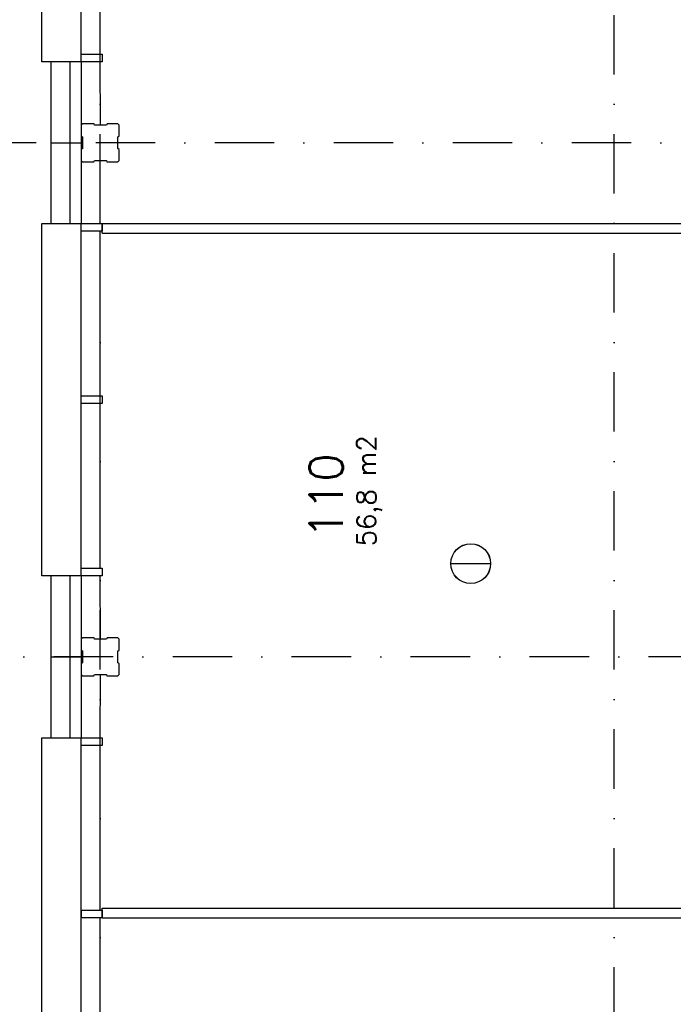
# Model space of a CAD drawing. Extents: x 36324 to 146208, y 44755 to 121475.
# Tile 5 of 28: x 44718 to 51585, y 83397 to 93738. Entities that reach past the tile are written whole.
import ezdxf

# ---------------------------------------------------------------- set-up
doc = ezdxf.new("R2010")
doc.units = 0
doc.header["$LTSCALE"] = 100
doc.linetypes.add('B0302', pattern=[12.5, 6.25, -3.125, 0, -3.125])
for name, color, linetype in [('Bouwkundig', 253, 'CONTINUOUS'), ('Bouwkundig tekst', 252, 'CONTINUOUS'), ('Stramien', 252, 'B0302')]:
    doc.layers.add(name, color=color, linetype=linetype)
doc.styles.add('bouwk tekst', font='romans.shx')
doc.styles.get("Standard").update_dxf_attribs({"font": 'romans.shx'})

msp = doc.modelspace()

# ---------------------------------------------------------------- linework, layer by layer
at = {"layer": 'Bouwkundig', "linetype": 'Continuous'}
for p, q in [((45363, 93376), (45363, 96916)), ((45363, 87976), (45363, 91516)), ((49247, 88025), (49666, 88025)), ((45363, 82576), (45363, 86116))]:
    msp.add_line(p, q, dxfattribs=at)
for points in [[(45363, 93296), (44949, 93296), (44949, 96996), (45049, 96996)], [(45563, 93376), (45563, 95106)], [(45049, 92446), (45049, 93296)], [(45249, 92446), (45249, 93296)], [(45363, 93296), (45363, 92446)], [(45566, 92631), (45563, 93296)], [(45763, 92261), (45763, 92376), (45748, 92384), (45748, 92509), (45763, 92514), (45763, 92631), (45748, 92646), (45637, 92646), (45629, 92631), (45504, 92631), (45499, 92646), (45378, 92646), (45363, 92631), (45363, 92516), (45378, 92508), (45378, 92383), (45363, 92378), (45363, 92261), (45378, 92246), (45497, 92246), (45505, 92261), (45630, 92261), (45635, 92246), (45748, 92246)], [(45049, 91596), (45049, 92446)], [(45049, 92446), (45249, 92446)], [(45249, 91596), (45249, 92446)], [(45249, 92446), (45363, 92446)], [(45363, 92446), (45363, 91596)], [(45563, 91596), (45563, 92261)], [(45748, 92246), (45763, 92261)], [(45363, 87896), (44949, 87896), (44949, 91596), (45049, 91596)], [(44949, 91596), (45363, 91596)], [(45583, 91596), (52213, 91596)], [(45583, 91496), (45583, 91596)], [(45563, 89786), (45563, 91516)], [(45583, 91496), (52213, 91496)], [(45563, 87976), (45563, 89706)], [(45049, 87046), (45049, 87896)], [(45249, 87046), (45249, 87896)], [(45363, 87896), (45363, 87046)], [(45566, 87231), (45563, 87896)], [(45763, 86861), (45763, 86976), (45748, 86984), (45748, 87109), (45763, 87114), (45763, 87231), (45748, 87246), (45637, 87246), (45629, 87231), (45504, 87231), (45499, 87246), (45378, 87246), (45363, 87231), (45363, 87116), (45378, 87108), (45378, 86983), (45363, 86978), (45363, 86861), (45378, 86846), (45497, 86846), (45505, 86861), (45630, 86861), (45635, 86846), (45748, 86846)], [(45049, 86196), (45049, 87046)], [(45049, 87046), (45249, 87046)], [(45249, 86196), (45249, 87046)], [(45249, 87046), (45363, 87046)], [(45363, 87046), (45363, 86196)], [(45563, 86196), (45567, 86861)], [(45748, 86846), (45763, 86861)], [(45363, 82496), (44949, 82496), (44949, 86196), (45049, 86196)], [(44949, 86196), (45363, 86196)], [(45563, 84386), (45563, 86116)], [(45363, 84386), (45363, 84306)], [(45583, 84406), (52213, 84406)], [(45583, 84306), (45583, 84406)], [(45563, 82576), (45563, 84306)], [(45583, 84306), (52213, 84306)]]:
    msp.add_lwpolyline(points, dxfattribs=at)
for points in [[(45363, 93296), (45363, 93376), (45583, 93376), (45583, 93296)], [(45363, 91516), (45363, 91596), (45583, 91596), (45583, 91516)], [(45363, 89706), (45363, 89786), (45583, 89786), (45583, 89706)], [(45363, 87896), (45363, 87976), (45583, 87976), (45583, 87896)], [(45363, 86116), (45363, 86196), (45583, 86196), (45583, 86116)], [(45363, 84306), (45363, 84386), (45583, 84386), (45583, 84306)]]:
    msp.add_lwpolyline(points, close=True, dxfattribs=at)
for radius in [209, 208]:
    msp.add_circle((49456, 88025), radius, dxfattribs=at)
at = {"layer": 'Stramien'}
for p, q in [((45563, 54409), (45563, 106105)), ((50963, 54409), (50963, 106105)), ((133649, 92446), (36324, 92446)), ((145708, 87046), (36324, 87046))]:
    msp.add_line(p, q, dxfattribs=at)

# ---------------------------------------------------------------- texts
at = {"layer": 'Bouwkundig tekst', "linetype": 'Continuous'}
msp.add_text('110', height=350, rotation=90, dxfattribs=at).set_placement((48112, 88285))
at = {"layer": 'Bouwkundig tekst', "linetype": 'Continuous', "insert": (48261, 88207), "char_height": 200, "width": 1805, "attachment_point": 1, "rotation": 90, "style": 'bouwk tekst'}
msp.add_mtext('56,8 m2', dxfattribs=at)

doc.saveas('drawing.dxf')
